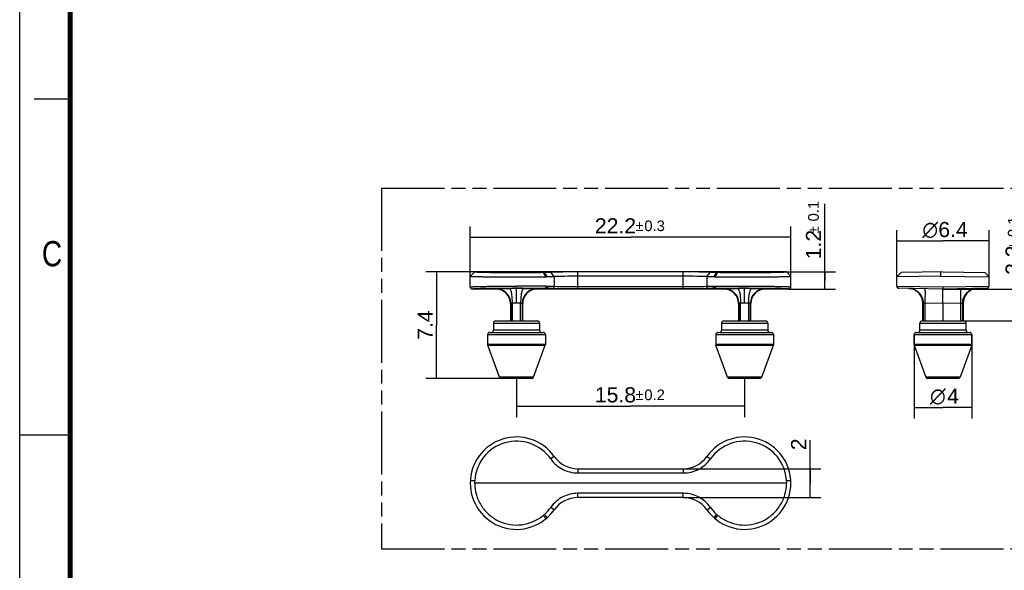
# Model space of a CAD drawing. Header units: millimetres. Extents: x 0 to 210, y 0 to 297.
# Tile 2 of 7: x 0 to 136, y 130 to 206. Entities that reach past the tile are written whole.
import ezdxf
from ezdxf.enums import TextEntityAlignment as Align

# ---------------------------------------------------------------- set-up
doc = ezdxf.new("R2010")
doc.units = ezdxf.units.MM
doc.header["$LTSCALE"] = 19.36
doc.linetypes.add('PHANTOM', pattern=[0.8, 0.45, -0.05, 0.1, -0.05, 0.1, -0.05])
doc.layers.get('0').update_dxf_attribs({"linetype": 'CONTINUOUS'})
doc.layers.add('DEFAULT_3', color=7, linetype='PHANTOM')
doc.layers.add('Z_DIM_2D', color=7, linetype='CONTINUOUS')
doc.styles.add('TEXTSTYLE_2', font='txt', dxfattribs={"width": 0.75})
doc.styles.add('TEXTSTYLE_3', font='helveticaneueltw1g-ltcn.otf')
doc.styles.add('TEXTSTYLE_4', font='gdt', dxfattribs={"width": 0.7})
doc.dimstyles.new('DIMSTYLE_1', dxfattribs={"dimtxt": 2.1, "dimasz": 3.5, "dimexe": 1.5, "dimexo": 0, "dimgap": 0.525, "dimtad": 1, "dimdec": 3, "dimlfac": 0.5, "dimdsep": 46, "dimtxsty": 'TEXTSTYLE_3', "dimblk": '_FILLED', "dimblk1": '_FILLED', "dimblk2": '_FILLED', "dimcen": 0.09, "dimclrt": 5, "dimazin": 2, "dimtol": 1, "dimtp": 0.2, "dimtm": 0.2, "dimtfac": 1, "dimtdec": 3, "dimtofl": 0, "dimtmove": 0, "dimatfit": 3, "dimldrblk": '_FILLED', "dimfxl": 0, "dimtolj": 1, "dimarcsym": 0})
doc.dimstyles.new('DIMSTYLE_2', dxfattribs={"dimtxt": 2.1, "dimasz": 3.5, "dimexe": 1.5, "dimexo": 0, "dimgap": 0.525, "dimtad": 1, "dimdec": 3, "dimlfac": 0.5, "dimdsep": 46, "dimtxsty": 'TEXTSTYLE_3', "dimblk": '_FILLED', "dimblk1": '_FILLED', "dimblk2": '_FILLED', "dimcen": 0.09, "dimclrt": 5, "dimazin": 2, "dimtol": 1, "dimtp": 0.1, "dimtm": 0.1, "dimtfac": 1, "dimtdec": 3, "dimtofl": 0, "dimtmove": 0, "dimatfit": 3, "dimldrblk": '_FILLED', "dimfxl": 0, "dimtolj": 1, "dimarcsym": 0})
doc.dimstyles.new('DIMSTYLE_3', dxfattribs={"dimtxt": 2.1, "dimasz": 3.5, "dimexe": 1.5, "dimexo": 0, "dimgap": 0.525, "dimtad": 1, "dimdec": 3, "dimlfac": 0.5, "dimdsep": 46, "dimtxsty": 'TEXTSTYLE_3', "dimblk": '_FILLED', "dimblk1": '_FILLED', "dimblk2": '_FILLED', "dimcen": 0.09, "dimclrt": 5, "dimazin": 2, "dimtp": 0.2, "dimtm": 0.2, "dimtfac": 1, "dimtdec": 3, "dimtofl": 0, "dimtmove": 0, "dimatfit": 3, "dimldrblk": '_FILLED', "dimfxl": 0, "dimtolj": 1, "dimarcsym": 0})
doc.dimstyles.new('DIMSTYLE_4', dxfattribs={"dimtxt": 2.1, "dimasz": 3.5, "dimexe": 1.5, "dimexo": 0, "dimgap": 0.525, "dimtad": 1, "dimdec": 3, "dimlfac": 0.5, "dimdsep": 46, "dimtxsty": 'TEXTSTYLE_3', "dimblk": '_FILLED', "dimblk1": '_FILLED', "dimblk2": '_FILLED', "dimcen": 0.09, "dimclrt": 5, "dimazin": 2, "dimtol": 1, "dimtp": 0.3, "dimtm": 0.3, "dimtfac": 1, "dimtdec": 3, "dimtofl": 0, "dimtmove": 0, "dimatfit": 3, "dimldrblk": '_FILLED', "dimfxl": 0, "dimtolj": 1, "dimarcsym": 0})
doc.dimstyles.new('DIMSTYLE_5', dxfattribs={"dimtxt": 2.1, "dimasz": 3.5, "dimexe": 1.5, "dimexo": 0, "dimgap": 0.525, "dimtad": 1, "dimlfac": 0.5, "dimdsep": 46, "dimtxsty": 'TEXTSTYLE_3', "dimblk": '_FILLED', "dimblk1": '_FILLED', "dimblk2": '_FILLED', "dimcen": 0.09, "dimclrt": 5, "dimazin": 2, "dimtol": 1, "dimtp": 0.1, "dimtm": 0.1, "dimtfac": 1, "dimtofl": 0, "dimtmove": 0, "dimatfit": 3, "dimldrblk": '_FILLED', "dimfxl": 0, "dimtolj": 1, "dimarcsym": 0})
doc.dimstyles.new('DIMSTYLE_6', dxfattribs={"dimtxt": 2.1, "dimasz": 3.5, "dimexe": 1.5, "dimexo": 0, "dimgap": 0.525, "dimtad": 1, "dimdec": 3, "dimlfac": 0.5, "dimdsep": 46, "dimtxsty": 'TEXTSTYLE_3', "dimblk": '_FILLED', "dimblk1": '_FILLED', "dimblk2": '_FILLED', "dimcen": 0.09, "dimclrt": 5, "dimazin": 2, "dimtp": 0.1, "dimtm": 0.1, "dimtfac": 1, "dimtdec": 3, "dimtofl": 0, "dimtmove": 0, "dimatfit": 3, "dimldrblk": '_FILLED', "dimfxl": 0, "dimtolj": 1, "dimarcsym": 0})
doc.dimstyles.new('DIMSTYLE_7', dxfattribs={"dimtxt": 2.1, "dimasz": 3.5, "dimexe": 1.5, "dimexo": 0, "dimgap": 0.525, "dimtad": 1, "dimlfac": 0.5, "dimdsep": 46, "dimtxsty": 'TEXTSTYLE_3', "dimblk": '_FILLED', "dimblk1": '_FILLED', "dimblk2": '_FILLED', "dimcen": 0.09, "dimclrt": 5, "dimazin": 2, "dimtp": 0.1, "dimtm": 0.1, "dimtfac": 1, "dimtofl": 0, "dimtmove": 0, "dimatfit": 3, "dimldrblk": '_FILLED', "dimfxl": 0, "dimtolj": 1, "dimarcsym": 0})

# ---------------------------------------------------------------- blocks, each defined once
blk = doc.blocks.new('*D2')
at = {"layer": 'Z_DIM_2D', "color": 2, "linetype": 'Continuous', "transparency": 16777216}
for p, q in [((68.82, 156.47), (68.82, 150.95)), ((100.42, 156.47), (100.42, 150.95)), ((68.82, 152.45), (84.62, 152.45)), ((100.42, 152.45), (84.62, 152.45))]:
    blk.add_line(p, q, dxfattribs=at)
at = {"layer": 'Z_DIM_2D', "color": 5, "linetype": 'Continuous', "transparency": 16777216}
for s, height, style, p in [('15.8', 2.1, 'TEXTSTYLE_3', (82.53, 152.98)), ('`', 1.47, 'TEXTSTYLE_4', (85.86, 153.29)), ('0.2', 1.47, 'TEXTSTYLE_3', (87.95, 153.29))]:
    blk.add_text(s, height=height, dxfattribs=dict(at, style=style)).set_placement(p, align=Align.CENTER)
blk = doc.blocks.new('_FILLED')
at = {"color": 0, "linetype": 'ByBlock'}
blk.add_solid([(0, 0), (-1, 0.125), (-1, -0.125)], dxfattribs=at)
blk = doc.blocks.new('_NONE')
blk = doc.blocks.new('*D3')
at = {"layer": 'Z_DIM_2D', "color": 2, "linetype": 'Continuous', "transparency": 16777216}
for p, q in [((111.53, 169.88), (111.53, 180.51)), ((106.21, 171.08), (113.03, 171.08)), ((111.53, 171.08), (111.53, 169.88)), ((111.53, 168.68), (111.53, 169.88)), ((106.52, 168.68), (113.03, 168.68))]:
    blk.add_line(p, q, dxfattribs=at)
at = {"layer": 'Z_DIM_2D', "color": 5, "linetype": 'Continuous', "transparency": 16777216}
for s, height, style, p in [('0.1', 1.47, 'TEXTSTYLE_3', (110.69, 178.05)), ('1.2', 2.1, 'TEXTSTYLE_3', (111.01, 172.81)), ('`', 1.47, 'TEXTSTYLE_4', (110.69, 176.33))]:
    blk.add_text(s, height=height, rotation=90, dxfattribs=dict(at, style=style)).set_placement(p)
blk = doc.blocks.new('*D4')
at = {"layer": 'Z_DIM_2D', "color": 2, "linetype": 'Continuous', "transparency": 16777216}
for p, q in [((63.04, 171.08), (56.25, 171.08)), ((57.75, 171.08), (57.75, 163.68)), ((57.75, 156.28), (57.75, 163.68)), ((68.82, 156.28), (56.25, 156.28))]:
    blk.add_line(p, q, dxfattribs=at)
at = {"layer": 'Z_DIM_2D', "color": 5, "linetype": 'Continuous', "transparency": 16777216, "style": 'TEXTSTYLE_3'}
blk.add_text('7.4', height=2.1, rotation=90, dxfattribs=at).set_placement((57.23, 163.68), align=Align.CENTER)
blk = doc.blocks.new('*D5')
at = {"layer": 'Z_DIM_2D', "color": 2, "linetype": 'Continuous', "transparency": 16777216}
for p, q in [((62.42, 170.47), (62.42, 177.37)), ((106.82, 170.47), (106.82, 177.37)), ((62.42, 175.87), (84.62, 175.87)), ((106.82, 175.87), (84.62, 175.87))]:
    blk.add_line(p, q, dxfattribs=at)
at = {"layer": 'Z_DIM_2D', "color": 5, "linetype": 'Continuous', "transparency": 16777216}
for s, height, style, p in [('22.2', 2.1, 'TEXTSTYLE_3', (82.53, 176.39)), ('`', 1.47, 'TEXTSTYLE_4', (85.86, 176.71)), ('0.3', 1.47, 'TEXTSTYLE_3', (87.95, 176.71))]:
    blk.add_text(s, height=height, dxfattribs=dict(at, style=style)).set_placement(p, align=Align.CENTER)
blk = doc.blocks.new('*D6')
at = {"layer": 'Z_DIM_2D', "color": 2, "linetype": 'Continuous', "transparency": 16777216}
for p, q in [((121.49, 170.38), (121.49, 176.85)), ((134.29, 170.37), (134.29, 176.85)), ((121.49, 175.35), (127.89, 175.35)), ((134.29, 175.35), (127.89, 175.35))]:
    blk.add_line(p, q, dxfattribs=at)
at = {"layer": 'Z_DIM_2D', "color": 5, "linetype": 'Continuous', "transparency": 16777216}
for s, style, p in [('n', 'TEXTSTYLE_4', (126.13, 175.88)), ('6.4', 'TEXTSTYLE_3', (129.29, 175.88))]:
    blk.add_text(s, height=2.1, dxfattribs=dict(at, style=style)).set_placement(p, align=Align.CENTER)
blk = doc.blocks.new('*D7')
at = {"layer": 'Z_DIM_2D', "color": 2, "linetype": 'Continuous', "transparency": 16777216}
for p, q in [((139.2, 166.48), (139.2, 178.34)), ((127.89, 168.68), (140.7, 168.68)), ((139.2, 168.68), (139.2, 166.48)), ((139.2, 164.28), (139.2, 166.48)), ((130.79, 164.28), (140.7, 164.28))]:
    blk.add_line(p, q, dxfattribs=at)
at = {"layer": 'Z_DIM_2D', "color": 5, "linetype": 'Continuous', "transparency": 16777216}
for s, height, style, p in [('0.1', 1.47, 'TEXTSTYLE_3', (138.36, 175.88)), ('`', 1.47, 'TEXTSTYLE_4', (138.36, 174.16)), ('2.2', 2.1, 'TEXTSTYLE_3', (138.67, 170.64))]:
    blk.add_text(s, height=height, rotation=90, dxfattribs=dict(at, style=style)).set_placement(p)
blk = doc.blocks.new('*D8')
at = {"layer": 'Z_DIM_2D', "color": 2, "linetype": 'Continuous', "transparency": 16777216}
for p, q in [((123.89, 162.38), (123.89, 150.76)), ((131.89, 162.38), (131.89, 150.76)), ((123.89, 152.26), (127.89, 152.26)), ((131.89, 152.26), (127.89, 152.26))]:
    blk.add_line(p, q, dxfattribs=at)
at = {"layer": 'Z_DIM_2D', "color": 5, "linetype": 'Continuous', "transparency": 16777216}
for s, style, p in [('n', 'TEXTSTYLE_4', (127.19, 152.79)), ('4', 'TEXTSTYLE_3', (129.29, 152.79))]:
    blk.add_text(s, height=2.1, dxfattribs=dict(at, style=style)).set_placement(p, align=Align.CENTER)
blk = doc.blocks.new('*D9')
at = {"layer": 'Z_DIM_2D', "color": 2, "linetype": 'Continuous', "transparency": 16777216}
for p, q in [((109.48, 141.79), (109.48, 147.76)), ((91.93, 143.79), (110.98, 143.79)), ((109.48, 143.79), (109.48, 141.79)), ((109.48, 139.79), (109.48, 141.79)), ((91.93, 139.79), (110.98, 139.79))]:
    blk.add_line(p, q, dxfattribs=at)
at = {"layer": 'Z_DIM_2D', "color": 5, "linetype": 'Continuous', "transparency": 16777216, "style": 'TEXTSTYLE_3'}
blk.add_text('2', height=2.1, rotation=90, dxfattribs=at).set_placement((108.95, 146.35))

msp = doc.modelspace()

# ---------------------------------------------------------------- linework, layer by layer
at = {"color": 2, "linetype": 'Continuous'}
for p, q in [((0, 0), (0, 297)), ((7, 195), (2, 195)), ((0, 148.5), (7, 148.5))]:
    msp.add_line(p, q, dxfattribs=at)
at = {"color": 7, "linetype": 'Continuous'}
for p, q in [((63.0332, 171.0759), (62.4257, 170.4684)), ((106.2142, 171.0775), (63.0356, 171.0775)), ((72.5241, 170.9996), (72.7024, 171.002)), ((91.9301, 171.0529), (77.3196, 171.0529)), ((96.5465, 171.002), (96.7256, 170.9996)), ((106.824, 170.4684), (106.2165, 171.0759)), ((122.0836, 170.9761), (121.4942, 170.3763)), ((127.894, 171.0775), (122.0842, 170.9761)), ((127.5554, 171.0716), (127.5586, 170.4721)), ((127.894, 171.0775), (133.6934, 170.9763)), ((134.2942, 170.3658), (133.6943, 170.9763)), ((62.4257, 170.4683), (62.4248, 170.4667)), ((62.4248, 168.9776), (62.4248, 170.4667)), ((91.9301, 170.453), (77.3196, 170.453)), ((106.8248, 170.4667), (106.824, 170.4683)), ((106.8248, 168.9776), (106.8248, 170.4667)), ((127.5606, 170.4721), (121.4942, 170.376)), ((121.4942, 169.0838), (121.4942, 170.376)), ((127.5606, 170.4721), (134.2941, 170.3659)), ((134.2942, 169.0842), (134.2942, 170.3658)), ((62.4249, 168.9774), (62.4248, 168.9776)), ((65.9752, 168.6775), (62.7249, 168.6775)), ((97.5752, 168.6775), (71.6745, 168.6775)), ((106.5248, 168.6775), (103.2745, 168.6775)), ((121.4942, 169.0838), (127.8867, 168.9774)), ((127.8942, 168.6775), (121.7892, 168.7841)), ((127.8867, 168.9774), (134.2758, 169.0839)), ((133.9992, 168.7841), (127.8942, 168.6775)), ((127.8942, 166.6778), (127.8942, 168.6775)), ((134.2758, 169.0839), (134.2942, 169.0842)), ((67.9748, 166.6778), (67.9748, 164.2754)), ((69.6748, 164.2754), (69.6748, 166.6778)), ((99.5748, 166.6778), (99.5748, 164.2754)), ((101.2748, 164.2754), (101.2748, 166.6778)), ((125.0942, 164.2754), (125.0942, 166.761)), ((127.8942, 166.6778), (127.8942, 164.2754)), ((130.6942, 166.761), (130.6942, 164.2754)), ((65.6248, 163.9754), (65.6248, 162.9754)), ((65.9248, 164.2754), (71.7248, 164.2754)), ((72.0248, 163.9754), (72.0248, 162.9754)), ((97.2248, 163.9754), (97.2248, 162.9754)), ((97.5248, 164.2754), (103.3248, 164.2754)), ((103.6248, 163.9754), (103.6248, 162.9754)), ((124.6942, 162.9754), (124.6942, 163.9754)), ((124.9942, 164.2754), (130.7942, 164.2754)), ((131.0942, 162.9754), (131.0942, 163.9754)), ((64.8248, 162.3754), (64.8248, 161.0011)), ((65.1248, 162.6754), (72.5247, 162.6754)), ((72.8248, 162.3754), (72.8248, 161.0011)), ((96.4248, 162.3754), (96.4248, 161.0011)), ((96.7248, 162.6754), (104.1247, 162.6754)), ((104.4248, 162.3754), (104.4248, 161.0011)), ((123.8942, 161.0011), (123.8942, 162.3754)), ((124.1942, 162.6754), (131.5942, 162.6754)), ((131.8942, 161.0011), (131.8942, 162.3754)), ((64.8429, 160.8985), (64.8248, 161.0011)), ((72.8068, 160.8985), (72.8248, 161.0011)), ((96.4248, 161.0011), (96.4429, 160.8985)), ((104.4248, 161.0011), (104.4068, 160.8985)), ((66.453, 156.4749), (64.8429, 160.8985)), ((71.1967, 156.4749), (72.8068, 160.8985)), ((98.053, 156.4749), (96.4429, 160.8985)), ((102.7967, 156.4749), (104.4068, 160.8985)), ((123.9123, 160.8985), (125.5223, 156.4749)), ((131.8761, 160.8985), (130.266, 156.4749)), ((70.9118, 156.2775), (66.7379, 156.2775)), ((102.5118, 156.2775), (98.3379, 156.2775)), ((129.9841, 156.2775), (125.8042, 156.2775)), ((77.3196, 143.7874), (91.9301, 143.7874)), ((63.0341, 142.1261), (62.4337, 142.123)), ((77.3196, 143.1978), (91.9301, 143.1978)), ((106.816, 142.1233), (106.2155, 142.1264)), ((106.2142, 141.7875), (63.0356, 141.7875)), ((91.9301, 140.3769), (77.3196, 140.3769)), ((91.9301, 139.7874), (77.3196, 139.7874))]:
    msp.add_line(p, q, dxfattribs=at)
at = {"color": 9, "linetype": 'Continuous'}
for p, q in [((72.9143, 170.3891), (72.5241, 170.9996)), ((74.0524, 170.419), (73.5623, 171.0189)), ((77.3196, 168.7076), (77.3196, 171.0529)), ((91.9301, 168.7076), (91.9301, 171.0529)), ((95.1973, 170.419), (95.6874, 171.0189)), ((96.3354, 170.3891), (96.7256, 170.9996)), ((74.0524, 170.419), (74.0524, 169.0192)), ((95.1973, 170.419), (95.1973, 169.0192)), ((66.2305, 168.774), (65.9661, 168.7717)), ((65.9752, 168.6775), (66.018, 168.7203)), ((68.8235, 166.761), (68.8226, 168.7598)), ((71.6317, 168.7203), (71.6745, 168.6775)), ((91.9301, 168.9876), (77.3196, 168.9876)), ((91.9301, 168.7076), (77.3196, 168.7076)), ((97.5752, 168.6775), (97.618, 168.7203)), ((100.4262, 166.761), (100.4271, 168.7598)), ((103.2836, 168.7717), (103.0192, 168.774)), ((103.2317, 168.7203), (103.2745, 168.6775)), ((68.0177, 166.7206), (67.9748, 166.6778)), ((68.0177, 166.7206), (68.0177, 164.2754)), ((68.2568, 166.7593), (68.8235, 166.761)), ((68.2568, 164.2754), (68.2568, 166.7593)), ((68.8235, 166.761), (69.3929, 166.7594)), ((69.3929, 164.2754), (69.3929, 166.7594)), ((69.632, 164.2754), (69.632, 166.7206)), ((69.6748, 166.6778), (69.632, 166.7206)), ((99.6177, 166.7206), (99.5748, 166.6778)), ((99.6177, 166.7206), (99.6177, 164.2754)), ((99.8568, 166.7594), (100.4248, 166.761)), ((99.8568, 164.2754), (99.8568, 166.7594)), ((100.4248, 166.761), (100.9929, 166.7593)), ((100.9929, 164.2754), (100.9929, 166.7593)), ((101.2748, 166.6778), (101.232, 166.7206)), ((101.232, 164.2754), (101.232, 166.7206)), ((125.0942, 166.761), (125.1524, 166.7594)), ((125.1524, 166.7594), (125.1524, 164.2754)), ((125.4409, 164.2754), (125.4409, 166.7206)), ((127.8942, 166.6778), (125.4409, 166.7206)), ((130.3474, 166.7206), (127.8942, 166.6778)), ((130.3474, 166.7206), (130.3474, 164.2754)), ((130.6359, 166.7593), (130.6942, 166.761)), ((130.6359, 164.2754), (130.6359, 166.7593)), ((65.6248, 163.9754), (72.0248, 163.9754)), ((97.2248, 163.9754), (103.6248, 163.9754)), ((124.6942, 163.9754), (131.0942, 163.9754)), ((64.8248, 162.3754), (72.8248, 162.3754)), ((72.0248, 162.9754), (65.6248, 162.9754)), ((96.4248, 162.3754), (104.4248, 162.3754)), ((103.6248, 162.9754), (97.2248, 162.9754)), ((123.8942, 162.3754), (131.8942, 162.3754)), ((131.0942, 162.9754), (124.6942, 162.9754)), ((72.8248, 161.0011), (64.8248, 161.0011)), ((104.4248, 161.0011), (96.4248, 161.0011)), ((131.8942, 161.0011), (123.8942, 161.0011)), ((64.8429, 160.8985), (72.8068, 160.8985)), ((96.4429, 160.8985), (104.4068, 160.8985)), ((123.9123, 160.8985), (131.8761, 160.8985)), ((71.1967, 156.4749), (66.453, 156.4749)), ((102.7967, 156.4749), (98.053, 156.4749)), ((130.266, 156.4749), (125.5223, 156.4749)), ((74.0524, 145.4797), (73.5623, 145.144)), ((95.1973, 145.4797), (95.6874, 145.144)), ((77.3196, 143.7874), (77.3196, 143.1978)), ((91.9301, 143.7874), (91.9301, 143.1978)), ((77.3196, 139.7874), (77.3196, 140.3769)), ((91.9301, 139.7874), (91.9301, 140.3769)), ((74.0524, 138.0951), (73.5623, 138.4307)), ((95.1973, 138.095), (95.6874, 138.4307)), ((72.9143, 136.8643), (72.5241, 137.3233)), ((96.3354, 136.8643), (96.7256, 137.3233))]:
    msp.add_line(p, q, dxfattribs=at)
at = {"color": 7, "linetype": 'Continuous', "const_width": 0.7}
msp.add_lwpolyline([(7, 7), (7, 290)], dxfattribs=at)
at = {"color": 7, "linetype": 'Continuous'}
for centre, radius, start, end in [((71.3493, 261.8099), 90.818, 270.853745, 271.396297), ((98.1329, 273.6181), 102.6284, 268.634613, 269.114281), ((72.8848, 171.8179), 1.429, 271.187024, 277.715277), ((71.5931, 281.8181), 111.4263, 270.76298, 271.264684), ((97.9197, 296.6519), 126.2623, 268.764521, 269.20732), ((62.725, 168.9775), 0.3, 179.997015, 269.970208), ((65.9753, 166.6779), 1.9996, 359.996495, 90.003505), ((68.9557, -147.445), 316.5292, 89.283402, 90.02368), ((71.6744, 166.6779), 1.9996, 89.996495, 180.003505), ((97.5753, 166.6779), 1.9996, 359.996495, 90.003505), ((103.2744, 166.6779), 1.9996, 89.996495, 180.003505), ((106.5246, 168.9777), 0.3002, 270.066176, 359.973513), ((121.7942, 169.084), 0.3, 179.965872, 269), ((123.0928, 166.7467), 2.0135, 77.643834, 88.944811), ((123.0943, 166.7602), 2, 0.022971, 77.600847), ((132.6941, 166.7602), 2, 102.399153, 179.977029), ((132.6963, 166.7428), 2.0175, 92.951368, 102.352913), ((132.6928, 166.7936), 1.9665, 91.002539, 92.928406), ((133.9941, 169.084), 0.3, 271, 0.034681), ((65.9248, 163.9754), 0.3, 90, 180), ((71.7248, 163.9754), 0.3, 0, 90), ((97.5248, 163.9754), 0.3, 90, 180), ((103.3248, 163.9754), 0.3, 0, 90), ((124.9942, 163.9754), 0.3, 90, 180), ((130.7942, 163.9754), 0.3, 0, 90), ((65.1248, 162.3754), 0.3, 90, 180), ((65.3248, 162.9754), 0.3, 270, 360), ((72.3248, 162.9754), 0.3, 180, 270), ((72.5248, 162.3754), 0.3, 0, 90), ((96.7248, 162.3754), 0.3, 90, 180), ((96.9248, 162.9754), 0.3, 270, 360), ((103.9248, 162.9754), 0.3, 180, 270), ((104.1248, 162.3754), 0.3, 0, 90), ((124.1942, 162.3754), 0.3, 90, 180), ((124.3942, 162.9754), 0.3, 270, 360), ((131.3942, 162.9754), 0.3, 180, 270), ((131.5942, 162.3754), 0.3, 0, 90), ((124.1942, 161.0011), 0.3, 180, 200), ((131.5942, 161.0011), 0.3, 340, 360), ((66.7349, 156.5775), 0.3, 200, 270), ((70.9148, 156.5775), 0.3, 270, 340), ((98.3349, 156.5775), 0.3, 200, 270), ((102.5148, 156.5775), 0.3, 270, 340), ((125.8042, 156.5775), 0.3, 200, 270), ((129.9841, 156.5775), 0.3, 270, 340), ((68.8248, 141.7874), 6.4, 35.234418, 324.765582), ((68.8249, 141.7976), 5.8001, 35.23704, 176.75695), ((100.4248, 141.7874), 6.4, 215.234418, 144.765582), ((100.4249, 141.7977), 5.7999, 3.245354, 144.764893), ((77.3196, 147.7874), 4, 215.234418, 270), ((91.9301, 147.7874), 4, 270, 324.765582), ((77.3196, 135.7874), 4, 90, 144.765582), ((91.9301, 135.7874), 4, 35.234418, 90), ((68.8183, 141.7816), 5.8081, 311.970845, 324.764679), ((100.4163, 141.767), 5.7874, 215.203162, 228.034428), ((75.6135, 133.5769), 4.8559, 126.833067, 129.509236), ((93.6081, 133.5392), 4.9028, 50.51632, 53.177372)]:
    msp.add_arc(centre, radius, start, end, dxfattribs=at)
at = {"color": 9, "linetype": 'Continuous'}
for centre, radius, start, end in [((66.0164, 166.7191), 2.0013, 0.043656, 89.956378), ((68.8169, -161.8654), 330.6495, 89.503346, 90.44818), ((68.6757, -143.9367), 312.6966, 89.973089, 90.151098), ((68.8966, -182.5026), 351.2624, 89.852879, 90.012073), ((71.6332, 166.7191), 2.0013, 90.043622, 179.956344), ((69.9484, -24.1055), 192.8849, 89.175901, 89.484731), ((74.5146, 292.5101), 123.7636, 269.170464, 269.286185), ((71.5279, 74.6716), 94.0957, 88.601933, 89.1202), ((71.6521, 66.1737), 102.8735, 88.663063, 89.158683), ((97.8487, 52.9611), 116.0883, 90.869531, 91.308728), ((97.9655, 62.4198), 106.3497, 90.909269, 91.368287), ((94.7824, 288.9973), 120.2504, 270.712581, 270.831215), ((99.4724, -38.7465), 207.5269, 90.526158, 90.8132), ((100.4328, -161.8692), 330.6533, 89.551821, 90.496642), ((97.6164, 166.7191), 2.0013, 0.043657, 89.956377), ((100.317, -152.1456), 320.9055, 89.980339, 90.154594), ((100.5153, -198.3232), 367.083, 89.862134, 90.013768), ((103.2332, 166.7191), 2.0013, 90.043623, 179.956344)]:
    msp.add_arc(centre, radius, start, end, dxfattribs=at)
at = {"color": 7, "linetype": 'Continuous'}
for points, knots in [([(63.0356, 171.0775), (63.0354, 171.0759), (63.0413, 171.0723), (63.0513, 171.0699), (63.0697, 171.0662), (63.1074, 171.0612), (63.173, 171.0551), (63.2725, 171.0484), (63.4, 171.0418), (63.5547, 171.0353), (63.7358, 171.029), (63.9423, 171.0229), (64.1734, 171.017), (64.5269, 171.0093), (65.0203, 171.0007), (65.667, 170.9922), (66.3769, 170.9854), (67.136, 170.9803), (67.9288, 170.9772), (68.7395, 170.976), (69.8096, 170.977), (71.0713, 170.9829), (72.0605, 170.9927), (72.5241, 170.9996)], [0, 0, 0, 0, 0.00051308, 0.00168931, 0.00360199, 0.00626076, 0.01381607, 0.02433842, 0.03779946, 0.05414206, 0.07326702, 0.09507108, 0.11945071, 0.14629904, 0.20682529, 0.27540146, 0.35069883, 0.43118828, 0.51528251, 0.6012666, 0.68737105, 0.85346762, 1, 1, 1, 1]), ([(73.0772, 170.4018), (73.0148, 170.5016), (72.8922, 170.7034), (72.7644, 170.9018), (72.7015, 171.002)], [0, 0, 0, 0, 0.49859967, 1, 1, 1, 1]), ([(77.3196, 171.0529), (76.6192, 171.0529), (75.3667, 171.0479), (74.1143, 171.0326), (73.5623, 171.0189)], [0, 0, 0, 0, 0.55914539, 1, 1, 1, 1]), ([(95.6874, 171.0189), (95.1459, 171.0323), (93.8934, 171.0479), (92.6409, 171.0529), (91.9301, 171.0529)], [0, 0, 0, 0, 0.43249474, 1, 1, 1, 1]), ([(96.5486, 171.002), (96.4854, 170.9015), (96.3549, 170.7048), (96.235, 170.5014), (96.1728, 170.4018)], [0, 0, 0, 0, 0.50270259, 1, 1, 1, 1]), ([(96.7256, 170.9996), (97.1892, 170.9927), (98.1784, 170.9829), (99.4401, 170.977), (100.5102, 170.976), (101.3208, 170.9772), (102.1137, 170.9803), (102.8727, 170.9854), (103.5825, 170.9922), (104.2293, 171.0007), (104.7227, 171.0093), (105.0763, 171.017), (105.3073, 171.0229), (105.5139, 171.029), (105.695, 171.0353), (105.8497, 171.0418), (105.9772, 171.0484), (106.0766, 171.0551), (106.1422, 171.0612), (106.18, 171.0662), (106.1984, 171.0699), (106.2084, 171.0723), (106.2143, 171.0759), (106.2142, 171.0775)], [0, 0, 0, 0, 0.14652535, 0.31263203, 0.39873294, 0.48471643, 0.5688072, 0.64928904, 0.72458169, 0.79316217, 0.85369625, 0.88054667, 0.90492662, 0.92672991, 0.94585367, 0.9621953, 0.97565631, 0.98617978, 0.99373675, 0.99639638, 0.99830983, 0.99948665, 1, 1, 1, 1]), ([(62.425, 170.4668), (62.425, 170.465), (62.432, 170.4618), (62.4432, 170.4591), (62.464, 170.4555), (62.4917, 170.4522), (62.5277, 170.4487), (62.5911, 170.4437), (62.6899, 170.4378), (62.8315, 170.4311), (63.003, 170.4246), (63.2036, 170.4183), (63.4323, 170.4122), (63.688, 170.4064), (64.0791, 170.3987), (64.6247, 170.3902), (65.3397, 170.3817), (66.1243, 170.3748), (66.9629, 170.3698), (67.8388, 170.3669), (68.7342, 170.3658), (69.916, 170.3656), (71.3096, 170.3709), (72.4021, 170.3891), (72.9144, 170.3891)], [0, 0, 0, 0, 0.00051963, 0.00172216, 0.00366293, 0.0063497, 0.00978331, 0.01396266, 0.02455047, 0.03808074, 0.05447148, 0.07362994, 0.09546292, 0.11987656, 0.14675377, 0.20729926, 0.27588551, 0.3511697, 0.43161973, 0.51565584, 0.60157136, 0.68763298, 0.85352949, 1, 1, 1, 1]), ([(77.3196, 170.453), (76.7106, 170.453), (75.6214, 170.448), (74.5323, 170.4327), (74.0524, 170.419)], [0, 0, 0, 0, 0.55913683, 1, 1, 1, 1]), ([(95.1973, 170.419), (94.7265, 170.4324), (93.6374, 170.4479), (92.5482, 170.453), (91.9301, 170.453)], [0, 0, 0, 0, 0.43250338, 1, 1, 1, 1]), ([(96.1733, 170.4017), (96.1866, 170.3999), (96.2404, 170.3933), (96.2946, 170.39), (96.3354, 170.3891)], [0, 0, 0, 0, 0.24776944, 1, 1, 1, 1]), ([(96.3354, 170.3891), (96.8478, 170.3898), (97.9403, 170.371), (99.3339, 170.3654), (100.5157, 170.3657), (101.4111, 170.3669), (102.287, 170.3698), (103.1256, 170.3748), (103.9101, 170.3816), (104.6251, 170.3901), (105.1706, 170.3987), (105.5617, 170.4064), (105.8174, 170.4123), (106.0461, 170.4183), (106.2467, 170.4247), (106.4182, 170.4311), (106.5598, 170.4377), (106.6586, 170.4437), (106.722, 170.4487), (106.758, 170.4522), (106.7857, 170.4555), (106.8065, 170.4591), (106.8177, 170.4618), (106.8247, 170.465), (106.8247, 170.4668)], [0, 0, 0, 0, 0.14647462, 0.31237711, 0.39843979, 0.48435467, 0.56838961, 0.64883831, 0.72412104, 0.792706, 0.85324995, 0.88012653, 0.90453967, 0.92637208, 0.94552993, 0.96192014, 0.97545003, 0.98603757, 0.99021678, 0.99365026, 0.99633692, 0.99827761, 0.99948014, 1, 1, 1, 1]), ([(62.4248, 168.9776), (62.4248, 168.9786), (62.4277, 168.9811), (62.4379, 168.9846), (62.4611, 168.9891), (62.4995, 168.9938), (62.5535, 168.9987), (62.6225, 169.0036), (62.7064, 169.0085), (62.805, 169.0133), (62.9654, 169.02), (63.2005, 169.0279), (63.5228, 169.0368), (63.896, 169.0452), (64.3167, 169.0531), (64.7807, 169.0602), (65.2836, 169.0664), (65.8204, 169.0718), (66.5889, 169.0778), (67.5936, 169.0825), (68.4092, 169.0843), (68.8248, 169.0842)], [0, 0, 0, 0, 0.00050729, 0.00150601, 0.00523342, 0.01132471, 0.0197781, 0.0305787, 0.04370798, 0.05914512, 0.07685311, 0.11887723, 0.16936775, 0.22786054, 0.29376753, 0.36647133, 0.44525685, 0.52935335, 0.61795585, 0.80527163, 1, 1, 1, 1]), ([(96.3355, 169.0595), (96.9739, 169.0684), (98.3371, 169.0801), (99.7003, 169.084), (100.425, 169.0842)], [0, 0, 0, 0, 0.46837764, 1, 1, 1, 1]), ([(100.425, 169.0842), (100.8408, 169.0841), (101.6572, 169.0828), (102.6629, 169.0778), (103.4322, 169.0718), (103.969, 169.0664), (104.4717, 169.0603), (104.9355, 169.0533), (105.3559, 169.0457), (105.7289, 169.0374), (106.0507, 169.0286), (106.2856, 169.0205), (106.4456, 169.0137), (106.5441, 169.0088), (106.6278, 169.0039), (106.6966, 168.999), (106.7504, 168.9941), (106.7887, 168.9893), (106.8118, 168.9848), (106.822, 168.9812), (106.8248, 168.9786), (106.8248, 168.9775)], [0, 0, 0, 0, 0.19478872, 0.38245912, 0.47110506, 0.55519547, 0.63393478, 0.70659053, 0.77247892, 0.83092035, 0.88134163, 0.92330795, 0.94098793, 0.95639568, 0.96949354, 0.98026336, 0.98868974, 0.99476122, 0.99848029, 0.99948177, 1, 1, 1, 1]), ([(127.8942, 168.9776), (127.8942, 168.9582), (127.8933, 168.9199), (127.8911, 168.8644), (127.8897, 168.813), (127.8903, 168.7681), (127.8916, 168.7355), (127.8926, 168.7139), (127.8933, 168.7013), (127.8935, 168.6916), (127.8944, 168.6839), (127.8935, 168.6806), (127.8947, 168.6776), (127.8942, 168.6775)], [0, 0, 0, 0, 0.19399149, 0.38216424, 0.55566124, 0.70707926, 0.83133918, 0.8817233, 0.9235657, 0.95658036, 0.98050075, 0.99506089, 1, 1, 1, 1]), ([(73.5623, 145.144), (73.7733, 144.8453), (74.2669, 144.3036), (75.1692, 143.6771), (76.2068, 143.2924), (76.9458, 143.1978), (77.3196, 143.1978)], [0, 0, 0, 0, 0.25013524, 0.49601527, 0.74439073, 1, 1, 1, 1]), ([(91.9301, 143.1978), (92.2958, 143.1978), (93.0231, 143.2885), (94.0553, 143.6641), (94.9682, 144.2896), (95.4718, 144.8387), (95.6874, 145.144)], [0, 0, 0, 0, 0.25012371, 0.49599541, 0.74437758, 1, 1, 1, 1]), ([(63.0363, 141.7875), (63.0344, 141.8439), (63.0312, 141.9566), (63.0327, 142.0693), (63.0341, 142.1257)], [0, 0, 0, 0, 0.49999996, 1, 1, 1, 1]), ([(106.2156, 142.1261), (106.217, 142.0697), (106.2186, 141.9568), (106.2151, 141.8439), (106.2133, 141.7875)], [0, 0, 0, 0, 0.49999995, 1, 1, 1, 1]), ([(63.0356, 141.7875), (63.0347, 141.2429), (63.1885, 140.1468), (63.8681, 138.6373), (64.9434, 137.3772), (66.3274, 136.4677), (67.9104, 135.9814), (69.5671, 135.9572), (71.1618, 136.3957), (72.1088, 136.9711), (72.5241, 137.3233)], [0, 0, 0, 0, 0.1249856, 0.25003215, 0.37501757, 0.50001313, 0.62502639, 0.74999438, 0.87504933, 1, 1, 1, 1]), ([(96.7256, 137.3233), (97.1406, 136.9707), (98.0878, 136.3954), (99.6826, 135.9575), (101.3392, 135.9811), (102.9223, 136.4676), (104.3061, 137.3773), (105.3817, 138.6372), (106.0611, 140.1468), (106.215, 141.2429), (106.2142, 141.7875)], [0, 0, 0, 0, 0.12495597, 0.25001027, 0.37497446, 0.49998054, 0.62498173, 0.74996405, 0.8750137, 1, 1, 1, 1]), ([(77.3196, 140.3769), (76.9538, 140.3769), (76.2266, 140.2862), (75.1944, 139.9106), (74.2815, 139.2851), (73.7779, 138.736), (73.5623, 138.4307)], [0, 0, 0, 0, 0.25012371, 0.49599541, 0.74437758, 1, 1, 1, 1]), ([(95.6874, 138.4307), (95.4764, 138.7295), (94.9828, 139.2712), (94.0805, 139.8976), (93.0429, 140.2823), (92.3039, 140.3769), (91.9301, 140.3769)], [0, 0, 0, 0, 0.25013524, 0.49601527, 0.74439073, 1, 1, 1, 1])]:
    msp.add_open_spline(points, degree=3, knots=knots, dxfattribs=at)
at = {"color": 9, "linetype": 'Continuous'}
for points, knots in [([(65.9661, 168.7717), (65.7322, 168.7695), (65.2862, 168.7647), (64.6536, 168.7557), (64.1724, 168.7468), (63.8285, 168.7388), (63.6042, 168.7328), (63.4038, 168.7266), (63.2283, 168.7202), (63.0784, 168.7136), (62.9549, 168.7068), (62.8585, 168.7001), (62.7949, 168.694), (62.7582, 168.6889), (62.7404, 168.6852), (62.7305, 168.6827), (62.7248, 168.6791), (62.7249, 168.6775)], [0, 0, 0, 0, 0.21621766, 0.41229538, 0.58475219, 0.66106522, 0.73028942, 0.79214874, 0.84636918, 0.89267755, 0.93081887, 0.96065546, 0.98210533, 0.98966726, 0.99512042, 0.99849388, 1, 1, 1, 1]), ([(66.018, 168.7203), (66.0189, 168.7213), (66.0231, 168.7224), (66.0308, 168.724), (66.0429, 168.7256), (66.0667, 168.728), (66.1065, 168.7308), (66.1658, 168.7339), (66.2404, 168.737), (66.3298, 168.7399), (66.4333, 168.7428), (66.5975, 168.7465), (66.832, 168.7505), (67.1437, 168.7544), (67.4882, 168.7573), (67.7277, 168.7585), (67.851, 168.7589)], [0, 0, 0, 0, 0.00223972, 0.00662362, 0.01319446, 0.02194512, 0.04591378, 0.0783648, 0.11911745, 0.16797492, 0.22459173, 0.28852295, 0.43653913, 0.60828928, 0.79830024, 1, 1, 1, 1]), ([(68.2568, 166.7593), (68.2563, 166.8793), (68.251, 167.122), (68.2295, 167.483), (68.1928, 167.8303), (68.1433, 168.1422), (68.0815, 168.3992), (68.0212, 168.5713), (67.9662, 168.6701), (67.9223, 168.7272), (67.8787, 168.7566), (67.851, 168.7589)], [0, 0, 0, 0, 0.17176345, 0.3474979, 0.51772389, 0.67161182, 0.79933188, 0.89589323, 0.93180995, 0.96022778, 1, 1, 1, 1]), ([(69.7986, 168.7589), (69.771, 168.7566), (69.7274, 168.7272), (69.6835, 168.6701), (69.6285, 168.5713), (69.5682, 168.3992), (69.5064, 168.1422), (69.4569, 167.8303), (69.4201, 167.483), (69.3987, 167.122), (69.3933, 166.8793), (69.3929, 166.7594)], [0, 0, 0, 0, 0.03977203, 0.06819004, 0.10410711, 0.20066953, 0.32839077, 0.48227954, 0.65250555, 0.82823886, 1, 1, 1, 1]), ([(69.7986, 168.7589), (69.922, 168.7585), (70.1615, 168.7573), (70.506, 168.7544), (70.8176, 168.7505), (71.0522, 168.7465), (71.2164, 168.7428), (71.3199, 168.7399), (71.4093, 168.737), (71.4839, 168.7339), (71.5432, 168.7308), (71.583, 168.728), (71.6068, 168.7256), (71.6189, 168.724), (71.6266, 168.7224), (71.6308, 168.7213), (71.6317, 168.7203)], [0, 0, 0, 0, 0.20169262, 0.39169845, 0.56344491, 0.71145999, 0.77539182, 0.83201004, 0.88086973, 0.92162545, 0.9540799, 0.97805175, 0.98680371, 0.99337556, 0.9977601, 1, 1, 1, 1]), ([(72.9143, 169.0595), (72.9139, 169.0197), (72.9041, 168.9459), (72.8641, 168.8504), (72.8046, 168.7812), (72.7492, 168.7601), (72.7226, 168.7595)], [0, 0, 0, 0, 0.30860147, 0.56953877, 0.79355579, 1, 1, 1, 1]), ([(72.9729, 168.7561), (72.9735, 168.7566), (72.9745, 168.7592), (72.9766, 168.764), (72.9793, 168.7721), (72.9846, 168.7883), (72.9901, 168.8154), (72.9843, 168.8544), (72.9745, 168.9001), (72.9644, 168.9533), (72.9443, 169.0096), (72.9251, 169.0461), (72.9143, 169.0642)], [0, 0, 0, 0, 0.00738471, 0.02381491, 0.05003132, 0.08642155, 0.18260571, 0.30204408, 0.44825317, 0.61818886, 0.80369144, 1, 1, 1, 1]), ([(73.1626, 169.0361), (73.1216, 169.0368), (73.0597, 169.0421), (72.9771, 169.0514), (72.9355, 169.0575), (72.9144, 169.0595)], [0, 0, 0, 0, 0.49385015, 0.74550498, 1, 1, 1, 1]), ([(72.9734, 168.7562), (72.9984, 168.7567), (73.0523, 168.7753), (73.1133, 168.8405), (73.1526, 168.9313), (73.1623, 169.0004), (73.1626, 169.0361)], [0, 0, 0, 0, 0.20430632, 0.43887781, 0.70896323, 1, 1, 1, 1]), ([(73.8237, 168.7392), (73.8535, 168.7396), (73.9158, 168.7562), (73.9912, 168.8202), (74.0402, 168.9124), (74.0521, 168.9832), (74.0524, 169.0192)], [0, 0, 0, 0, 0.22601146, 0.46752313, 0.72806232, 1, 1, 1, 1]), ([(77.3196, 168.7076), (76.6635, 168.7076), (75.4981, 168.7124), (74.3328, 168.7266), (73.8237, 168.7392)], [0, 0, 0, 0, 0.56299658, 1, 1, 1, 1]), ([(77.3196, 168.9876), (76.7064, 168.9876), (75.6173, 168.9923), (74.5281, 169.0066), (74.0524, 169.0192)], [0, 0, 0, 0, 0.56299485, 1, 1, 1, 1]), ([(95.1973, 169.0192), (94.7217, 169.0066), (93.6326, 168.9923), (92.5435, 168.9876), (91.9301, 168.9876)], [0, 0, 0, 0, 0.43683755, 1, 1, 1, 1]), ([(95.426, 168.7392), (94.9171, 168.7267), (93.7518, 168.7124), (92.5864, 168.7076), (91.9301, 168.7076)], [0, 0, 0, 0, 0.43683583, 1, 1, 1, 1]), ([(95.426, 168.7392), (95.3962, 168.7396), (95.3338, 168.7562), (95.2585, 168.8202), (95.2095, 168.9124), (95.1976, 168.9832), (95.1973, 169.0192)], [0, 0, 0, 0, 0.2260127, 0.46752538, 0.72806335, 1, 1, 1, 1]), ([(96.3355, 169.0595), (96.3144, 169.0577), (96.2727, 169.0514), (96.19, 169.0421), (96.1281, 169.037), (96.087, 169.0361)], [0, 0, 0, 0, 0.25446921, 0.50615218, 1, 1, 1, 1]), ([(96.2768, 168.7561), (96.2517, 168.7566), (96.1977, 168.775), (96.1364, 168.8402), (96.097, 168.9312), (96.0874, 169.0003), (96.087, 169.0361)], [0, 0, 0, 0, 0.2045064, 0.43901841, 0.70899117, 1, 1, 1, 1]), ([(96.3359, 169.0419), (96.3143, 169.011), (96.2835, 168.9638), (96.2685, 168.8943), (96.2652, 168.849), (96.2661, 168.8118), (96.2674, 168.7866), (96.2669, 168.7716), (96.2668, 168.7638), (96.27, 168.7574), (96.2745, 168.7564), (96.2768, 168.7561)], [0, 0, 0, 0, 0.36845844, 0.5378122, 0.68929983, 0.81183042, 0.90228853, 0.93498093, 0.9593209, 0.97766239, 1, 1, 1, 1]), ([(96.3354, 169.0595), (96.3358, 169.0197), (96.3456, 168.9459), (96.3856, 168.8504), (96.4451, 168.7812), (96.5005, 168.7601), (96.5271, 168.7595)], [0, 0, 0, 0, 0.30860128, 0.56953585, 0.79355405, 1, 1, 1, 1]), ([(97.618, 168.7203), (97.6218, 168.7224), (97.6352, 168.7245), (97.6621, 168.7279), (97.705, 168.7308), (97.7642, 168.734), (97.84, 168.737), (97.9702, 168.7412), (98.1651, 168.7458), (98.4333, 168.7505), (98.7433, 168.7544), (99.0871, 168.7573), (99.3271, 168.7584), (99.451, 168.7589)], [0, 0, 0, 0, 0.00706369, 0.02160483, 0.04478214, 0.07713267, 0.11875528, 0.1687234, 0.2902441, 0.43762689, 0.60752967, 0.79726329, 1, 1, 1, 1]), ([(99.451, 168.7587), (99.4797, 168.7561), (99.5232, 168.7217), (99.5665, 168.6613), (99.6207, 168.5607), (99.6813, 168.3927), (99.7419, 168.1455), (99.7907, 167.847), (99.8413, 167.3802), (99.856, 167.0122), (99.8568, 166.7594)], [0, 0, 0, 0, 0.04123977, 0.07111386, 0.1082, 0.20402504, 0.32672601, 0.47269727, 0.6373751, 1, 1, 1, 1]), ([(100.9929, 166.7593), (100.9937, 167.0125), (101.0084, 167.3807), (101.0592, 167.8478), (101.1077, 168.1462), (101.1687, 168.3931), (101.2287, 168.5611), (101.2827, 168.6614), (101.3258, 168.722), (101.3698, 168.7562), (101.3987, 168.7588)], [0, 0, 0, 0, 0.36296636, 0.52762339, 0.67341475, 0.79618894, 0.89176758, 0.9286233, 0.95839721, 1, 1, 1, 1]), ([(101.3987, 168.7589), (101.5225, 168.7585), (101.7625, 168.7573), (102.1064, 168.7544), (102.4164, 168.7505), (102.6844, 168.7458), (102.9044, 168.7404), (103.0693, 168.7352), (103.1719, 168.7292), (103.2196, 168.7248), (103.2317, 168.7203)], [0, 0, 0, 0, 0.20254853, 0.39251861, 0.56256283, 0.70963877, 0.83089505, 0.9227591, 0.97888477, 1, 1, 1, 1]), ([(106.5248, 168.6775), (106.5249, 168.6791), (106.5192, 168.6827), (106.5093, 168.6852), (106.4915, 168.6889), (106.4548, 168.694), (106.3912, 168.7001), (106.2948, 168.7068), (106.1713, 168.7136), (106.0214, 168.7202), (105.8458, 168.7266), (105.6455, 168.7328), (105.4212, 168.7388), (105.0772, 168.7468), (104.5961, 168.7557), (103.9635, 168.7647), (103.5175, 168.7695), (103.2836, 168.7717)], [0, 0, 0, 0, 0.00150677, 0.00488098, 0.01033476, 0.01789721, 0.03934784, 0.0691849, 0.10732655, 0.15363518, 0.20785581, 0.2697152, 0.33893933, 0.41525212, 0.58770796, 0.78378418, 1, 1, 1, 1]), ([(123.2292, 168.7589), (123.4722, 168.7547), (123.85, 168.675), (124.2967, 168.4282), (124.6043, 168.1689), (124.8511, 167.8498), (125.0829, 167.3894), (125.1526, 167.0059), (125.1524, 166.7594)], [0, 0, 0, 0, 0.23802523, 0.36632594, 0.49751507, 0.6291344, 0.75860442, 1, 1, 1, 1]), ([(125.4409, 166.7206), (125.4431, 166.842), (125.4469, 167.0873), (125.4515, 167.452), (125.4541, 167.7507), (125.4552, 167.9766), (125.4555, 168.1293), (125.4552, 168.2668), (125.4545, 168.3875), (125.4533, 168.4899), (125.4516, 168.573), (125.4499, 168.63), (125.4481, 168.6656), (125.4469, 168.6852), (125.4456, 168.7), (125.4442, 168.711), (125.4431, 168.7166), (125.4418, 168.7203), (125.4409, 168.7203)], [0, 0, 0, 0, 0.18203361, 0.36787536, 0.54681679, 0.62991426, 0.70667, 0.77567679, 0.83617607, 0.88757165, 0.92926818, 0.96086759, 0.97298968, 0.98275801, 0.99024783, 0.99553842, 0.99872321, 1, 1, 1, 1]), ([(130.3474, 168.7203), (130.3466, 168.7203), (130.3453, 168.7166), (130.3441, 168.711), (130.3427, 168.7), (130.3415, 168.6852), (130.3402, 168.6656), (130.3385, 168.63), (130.3367, 168.573), (130.3351, 168.4899), (130.3339, 168.3875), (130.3331, 168.2668), (130.3329, 168.1293), (130.3332, 167.9766), (130.3343, 167.7507), (130.3368, 167.452), (130.3414, 167.0873), (130.3453, 166.842), (130.3474, 166.7206)], [0, 0, 0, 0, 0.00127679, 0.00446158, 0.00975217, 0.017242, 0.02701032, 0.03913242, 0.07073182, 0.11242835, 0.16382394, 0.22432321, 0.29333001, 0.37008575, 0.45318321, 0.63212464, 0.81796639, 1, 1, 1, 1]), ([(130.6359, 166.7593), (130.6358, 167.0058), (130.7055, 167.3894), (130.9373, 167.8498), (131.1841, 168.1689), (131.4917, 168.4282), (131.9385, 168.675), (132.3163, 168.7547), (132.5593, 168.7589)], [0, 0, 0, 0, 0.24139704, 0.37086725, 0.50248648, 0.63367527, 0.76197555, 1, 1, 1, 1]), ([(68.0177, 166.7206), (68.018, 166.7234), (68.0245, 166.7293), (68.0472, 166.7379), (68.0949, 166.747), (68.1683, 166.7551), (68.2254, 166.7585), (68.2568, 166.7593)], [0, 0, 0, 0, 0.03390067, 0.09410778, 0.30302728, 0.61663537, 1, 1, 1, 1]), ([(69.3929, 166.7594), (69.4243, 166.7585), (69.4814, 166.7551), (69.5548, 166.747), (69.6024, 166.738), (69.6251, 166.7293), (69.6317, 166.7234), (69.632, 166.7206)], [0, 0, 0, 0, 0.3831971, 0.69655575, 0.90564346, 0.96602569, 1, 1, 1, 1]), ([(99.6177, 166.7206), (99.618, 166.7234), (99.6245, 166.7293), (99.6472, 166.738), (99.6949, 166.747), (99.7683, 166.7551), (99.8254, 166.7585), (99.8568, 166.7594)], [0, 0, 0, 0, 0.03390352, 0.09411411, 0.30303445, 0.6166421, 1, 1, 1, 1]), ([(100.9929, 166.7593), (101.0243, 166.7585), (101.0814, 166.7551), (101.1548, 166.747), (101.2024, 166.7379), (101.2251, 166.7293), (101.2317, 166.7234), (101.232, 166.7206)], [0, 0, 0, 0, 0.38320715, 0.69656983, 0.90565203, 0.96602905, 1, 1, 1, 1]), ([(125.1524, 166.7594), (125.1867, 166.7548), (125.2826, 166.7402), (125.379, 166.7289), (125.4409, 166.7206)], [0, 0, 0, 0, 0.35612994, 1, 1, 1, 1]), ([(130.3474, 166.7206), (130.4093, 166.7289), (130.5057, 166.7402), (130.6016, 166.7548), (130.6359, 166.7593)], [0, 0, 0, 0, 0.64338638, 1, 1, 1, 1])]:
    msp.add_open_spline(points, degree=3, knots=knots, dxfattribs=at)
at = {"color": 7, "linetype": 'Continuous'}
for points in [[(72.8903, 137.2363), (72.828, 137.3123), (72.764, 137.3869), (72.7015, 137.4627)], [(73.0772, 137.0044), (73.0144, 137.0813), (72.9532, 137.1595), (72.8903, 137.2363)], [(96.3575, 137.237), (96.2947, 137.1603), (96.2355, 137.0808), (96.1728, 137.0041)], [(96.5486, 137.4624), (96.4859, 137.3865), (96.4199, 137.3132), (96.3575, 137.237)]]:
    msp.add_open_spline(points, degree=3, dxfattribs=at)
at = {"layer": 'DEFAULT_3', "color": 91, "linetype": 'PHANTOM', "true_color": 0x80ff80}
for p, q in [((50.1286, 182.68), (50.1286, 132.68)), ((50.1286, 182.68), (150.1286, 182.68)), ((50.1286, 132.68), (150.1286, 132.68))]:
    msp.add_line(p, q, dxfattribs=at)

# ---------------------------------------------------------------- texts
at = {"color": 5, "linetype": 'Continuous', "style": 'TEXTSTYLE_2', "width": 0.833333}
msp.add_text('C', height=3.5, dxfattribs=at).set_placement((3.0702, 171.8336))

# ---------------------------------------------------------------- dimensions: what is measured, and where the dimension line sits
at = {"layer": 'Z_DIM_2D', "color": 2, "linetype": 'Continuous'}
for base, p1, p2, angle, dimstyle, picture, middle in [((111.5304, 168.6775), (106.2142, 171.0775), (106.5248, 168.6775), 270, 'DIMSTYLE_2', '*D3', (111.5304, 176.6597)), ((62.4248, 175.8669), (106.8248, 170.4667), (62.4248, 170.4667), 180, 'DIMSTYLE_4', '*D5', (84.6248, 175.8669)), ((139.1991, 168.6775), (130.7942, 164.2754), (127.8942, 168.6775), 90, 'DIMSTYLE_5', '*D7', (139.1991, 174.4897)), ((57.7522, 156.2775), (63.0356, 171.0775), (68.8248, 156.2775), 270, 'DIMSTYLE_3', '*D4', (57.7522, 163.6893)), ((109.4768, 143.7874), (91.9301, 139.7874), (91.9301, 143.7874), 90, 'DIMSTYLE_7', '*D9', (109.4768, 147.0534))]:
    dim = msp.add_linear_dim(base=base, p1=p1, p2=p2, angle=angle, dimstyle=dimstyle, override={"dimblk1": 'NONE', "dimblk2": 'NONE', "dimsah": 1}, dxfattribs=at)
    dim.commit()
    dim.dimension.update_dxf_attribs({"geometry": picture, "text_midpoint": middle, "dimtype": 160})
for base, p1, p2, dimstyle, picture, middle in [((134.2942, 175.3501), (121.4942, 170.376), (134.2942, 170.3658), 'DIMSTYLE_3', '*D6', (127.8942, 175.3501)), ((131.8942, 152.2603), (123.8942, 162.3754), (131.8942, 162.3754), 'DIMSTYLE_6', '*D8', (127.8942, 152.2603))]:
    dim = msp.add_linear_dim(base=base, p1=p1, p2=p2, text='%%c<>', dimstyle=dimstyle, override={"dimblk1": 'NONE', "dimblk2": 'NONE', "dimsah": 1}, dxfattribs=at)
    dim.commit()
    dim.dimension.update_dxf_attribs({"geometry": picture, "text_midpoint": middle, "dimtype": 160})
dim = msp.add_linear_dim(base=(100.4248, 152.4501), p1=(68.8248, 156.4749), p2=(100.4248, 156.4749), dimstyle='DIMSTYLE_1', override={"dimblk1": 'NONE', "dimblk2": 'NONE', "dimsah": 1}, dxfattribs=at)
dim.commit()
dim.dimension.update_dxf_attribs({"geometry": '*D2', "text_midpoint": (84.6248, 152.4501), "dimtype": 160})

doc.saveas('drawing.dxf')
